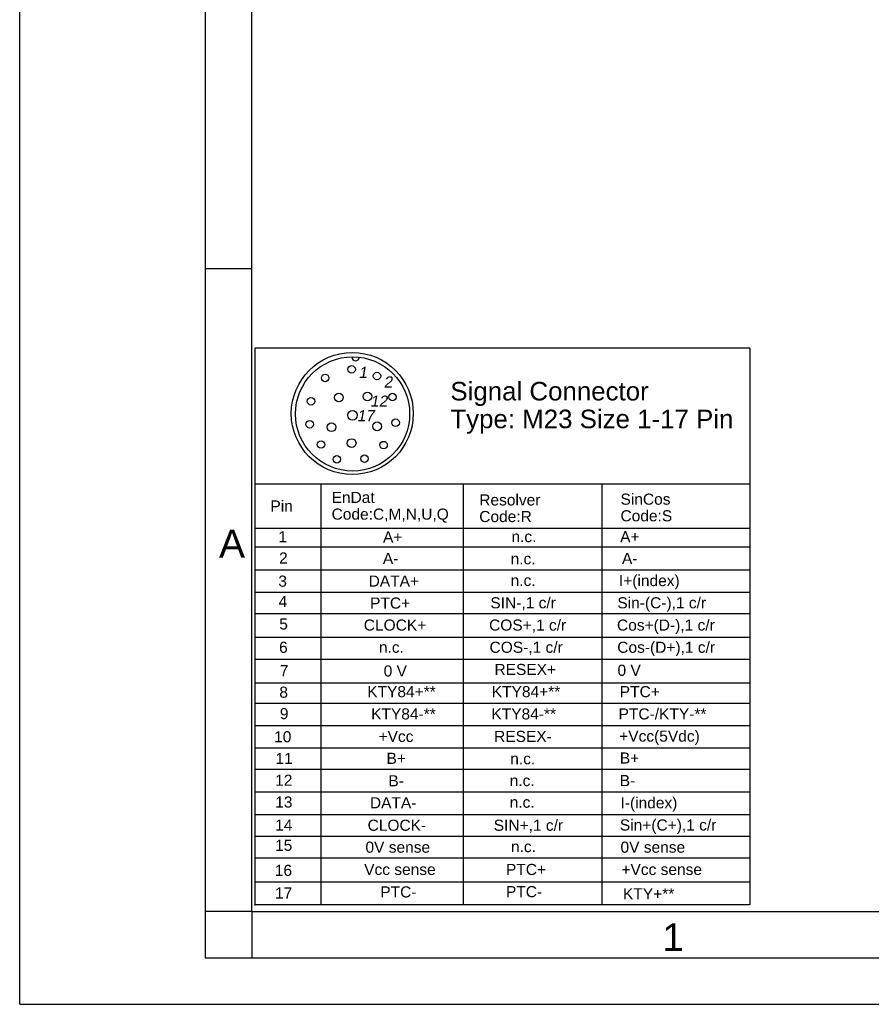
# Model space of a CAD drawing. Header units: millimetres. Extents: x 0 to 420, y 0 to 297.
# Tile 1 of 66: x 0 to 92, y 0 to 106. Entities that reach past the tile are written whole.
import ezdxf

# ---------------------------------------------------------------- set-up
doc = ezdxf.new("R2010")
doc.units = ezdxf.units.MM
doc.header["$LTSCALE"] = 23.1
doc.layers.get('0').update_dxf_attribs({"linetype": 'CONTINUOUS'})
doc.layers.add('DETAIL', color=7, linetype='CONTINUOUS')
doc.styles.get("Standard").update_dxf_attribs({"font": 'arial.ttf'})
doc.styles.add('TEXTSTYLE_2', font='arial.ttf')

# ---------------------------------------------------------------- blocks, each defined once
blk = doc.blocks.new('17PINS_BL6', base_point=(52.01, 40.66))
at = {"layer": 'DETAIL', "color": 2, "linetype": 'CONTINUOUS'}
for p, q in [((25.35, 70.66), (25.35, 10.66)), ((78.67, 70.66), (25.35, 70.66)), ((78.67, 70.66), (78.67, 10.72)), ((25.35, 56.05), (78.67, 56.05)), ((32.46, 56.05), (32.46, 10.72)), ((47.78, 56.05), (47.78, 10.72)), ((62.72, 56.11), (62.72, 10.72)), ((25.35, 51.3), (78.67, 51.3)), ((25.35, 49.26), (78.67, 49.26)), ((25.35, 46.81), (78.67, 46.81)), ((25.35, 44.38), (78.67, 44.38)), ((25.35, 42.08), (78.67, 42.08)), ((25.35, 39.55), (78.67, 39.55)), ((25.35, 37.18), (78.67, 37.18)), ((25.35, 34.64), (78.67, 34.64)), ((25.35, 32.42), (78.67, 32.42)), ((25.35, 30.03), (78.67, 30.03)), ((25.35, 27.64), (78.67, 27.64)), ((78.67, 25.31), (25.35, 25.31)), ((25.35, 22.88), (78.67, 22.88)), ((25.35, 20.45), (78.67, 20.45)), ((25.35, 18.1), (78.67, 18.1)), ((25.35, 15.77), (78.67, 15.77)), ((25.35, 13.2), (78.67, 13.2)), ((78.6, 10.72), (25.35, 10.72))]:
    blk.add_line(p, q, dxfattribs=at)
for centre, radius in [((35.84, 63.63), 6.57), ((35.87, 63.59), 6.15), ((35.77, 68.39), 0.402), ((38.5, 67.67), 0.402), ((32.92, 67.46), 0.402), ((34.4, 65.35), 0.47), ((37.47, 65.46), 0.47), ((40.17, 65.41), 0.402), ((31.39, 64.95), 0.402), ((35.86, 63.44), 0.515), ((31.25, 62.47), 0.402), ((33.6, 62.15), 0.47), ((38.52, 62.25), 0.47), ((40.51, 62.64), 0.402), ((32.47, 60.29), 0.402), ((35.77, 60.45), 0.47), ((39.21, 60.23), 0.402), ((34.17, 58.7), 0.402), ((37.16, 58.77), 0.402)]:
    blk.add_circle(centre, radius, dxfattribs=at)
blk.add_arc((36.2, 69.72), 0.403, 178.7834, 355.0273, dxfattribs=at)
at = {"layer": 'DETAIL', "color": 2, "linetype": 'CONTINUOUS', "oblique": 10}
for s, height, p in [('1', 1.2, (36.51, 67.46)), ('2', 1.2, (39.22, 66.43)), ('12', 1.196, (37.76, 64.37)), ('17', 1.196, (36.34, 62.8))]:
    blk.add_text(s, height=height, dxfattribs=at).set_placement(p)
at = {"layer": 'DETAIL', "color": 2, "linetype": 'CONTINUOUS'}
for s, height, p in [('Signal Connector', 1.9939, (46.41, 65.04)), ('Type: M23 Size 1-17 Pin', 1.9939, (46.41, 62.05)), ('EnDat', 1.196, (33.61, 54)), ('Pin', 1.196, (27.02, 53.07)), ('Resolver', 1.196, (49.52, 53.73)), ('SinCos', 1.196, (64.74, 53.81)), ('Code:C,M,N,U,Q', 1.1964, (33.61, 52.2)), ('Code:R', 1.196, (49.52, 51.94)), ('Code:S', 1.196, (64.74, 52.02)), ('1', 1.2, (27.87, 49.76)), ('A+', 1.196, (39.15, 49.74)), ('A+', 1.196, (64.7, 49.77)), ('n.c.', 1.196, (52.99, 49.78)), ('2', 1.2, (27.95, 47.47)), ('A-', 1.196, (39.14, 47.43)), ('n.c.', 1.196, (52.9, 47.39)), ('A-', 1.196, (64.9, 47.43)), ('3', 1.2, (27.87, 44.98)), ('DATA+', 1.196, (37.6, 44.99)), ('n.c.', 1.196, (52.9, 45.06)), ('I+(index)', 1.196, (64.57, 45.04)), ('4', 1.2, (27.9, 42.79)), ('PTC+', 1.196, (37.76, 42.62)), ('SIN-,1 c/r', 1.196, (50.72, 42.65)), ('Sin-(C-),1 c/r', 1.1964, (64.4, 42.65)), ('5', 1.2, (27.97, 40.37)), ('CLOCK+', 1.196, (37.08, 40.25)), ('COS+,1 c/r', 1.196, (50.58, 40.25)), ('Cos+(D-),1 c/r', 1.1964, (64.36, 40.25)), ('6', 1.2, (27.95, 37.85)), ('n.c.', 1.196, (38.71, 37.86)), ('COS-,1 c/r', 1.196, (50.63, 37.86)), ('Cos-(D+),1 c/r', 1.1964, (64.39, 37.86)), ('7', 1.2, (28.03, 35.34)), ('0 V', 1.196, (39.22, 35.31)), ('RESEX+', 1.196, (51.16, 35.47)), ('0 V', 1.196, (64.42, 35.38)), ('8', 1.2, (27.98, 33.02)), ('KTY84+**', 1.196, (37.45, 33.08)), ('KTY84+**', 1.196, (50.87, 33.08)), ('PTC+', 1.196, (64.66, 33.08)), ('9', 1.2, (28.03, 30.71)), ('KTY84-**', 1.196, (37.87, 30.68)), ('KTY84-**', 1.196, (50.83, 30.68)), ('PTC-/KTY-**', 1.1964, (64.53, 30.68)), ('10', 1.196, (27.42, 28.22)), ('+Vcc', 1.196, (38.67, 28.26)), ('RESEX-', 1.196, (51.12, 28.26)), ('+Vcc(5Vdc)', 1.196, (64.6, 28.29)), ('11', 1.196, (27.57, 25.89)), ('B+', 1.196, (39.53, 25.9)), ('n.c.', 1.196, (52.86, 25.86)), ('B+', 1.196, (64.67, 25.93)), ('12', 1.196, (27.53, 23.54)), ('B-', 1.196, (39.73, 23.48)), ('n.c.', 1.196, (52.8, 23.5)), ('B-', 1.196, (64.66, 23.5)), ('13', 1.196, (27.54, 21.19)), ('DATA-', 1.196, (37.74, 21.11)), ('I-(index)', 1.196, (64.74, 21.11)), ('n.c.', 1.196, (52.8, 21.17)), ('14', 1.196, (27.53, 18.71)), ('CLOCK-', 1.196, (37.49, 18.69)), ('SIN+,1 c/r', 1.196, (51.08, 18.69)), ('Sin+(C+),1 c/r', 1.1964, (64.67, 18.72)), ('15', 1.196, (27.52, 16.53)), ('0V sense', 1.196, (37.26, 16.33)), ('n.c.', 1.196, (52.94, 16.39)), ('0V sense', 1.196, (64.74, 16.33)), ('16', 1.196, (27.49, 13.83)), ('Vcc sense', 1.196, (37.12, 13.93)), ('PTC+', 1.196, (52.4, 13.93)), ('+Vcc sense', 1.196, (64.84, 13.93)), ('PTC-', 1.196, (38.86, 11.51)), ('PTC-', 1.196, (52.4, 11.54)), ('17', 1.196, (27.51, 11.39)), ('KTY+**', 1.196, (65.01, 11.31))]:
    blk.add_text(s, height=height, dxfattribs=at).set_placement(p)

msp = doc.modelspace()

# ---------------------------------------------------------------- linework, layer by layer
at = {"color": 2, "linetype": 'CONTINUOUS'}
for p, q in [((0, 0), (0, 297)), ((20, 292), (20, 5)), ((20, 79.25), (25, 79.25)), ((25, 10), (20, 10)), ((25, 10), (25, 5)), ((20, 5), (415, 5)), ((0, 0), (232.75, 0))]:
    msp.add_line(p, q, dxfattribs=at)
at = {"color": 7, "linetype": 'CONTINUOUS'}
for q in [(25, 287), (410, 10)]:
    msp.add_line((25, 10), q, dxfattribs=at)

# ---------------------------------------------------------------- block references
at = {"layer": 'DETAIL', "color": 2, "linetype": 'CONTINUOUS'}
msp.add_blockref('17PINS_BL6', (52.00782, 40.65651), dxfattribs=at)

# ---------------------------------------------------------------- texts
at = {"color": 2, "linetype": 'CONTINUOUS', "char_height": 3, "attachment_point": 1, "line_spacing_factor": 0.9, "style": 'TEXTSTYLE_2'}
for s, insert, width in [('A', (21.4816, 51.11363), 2.7881041), ('1', (69.23353, 8.72631), 2.330855)]:
    msp.add_mtext(s, dxfattribs=dict(at, insert=insert, width=width))

doc.saveas('drawing.dxf')
